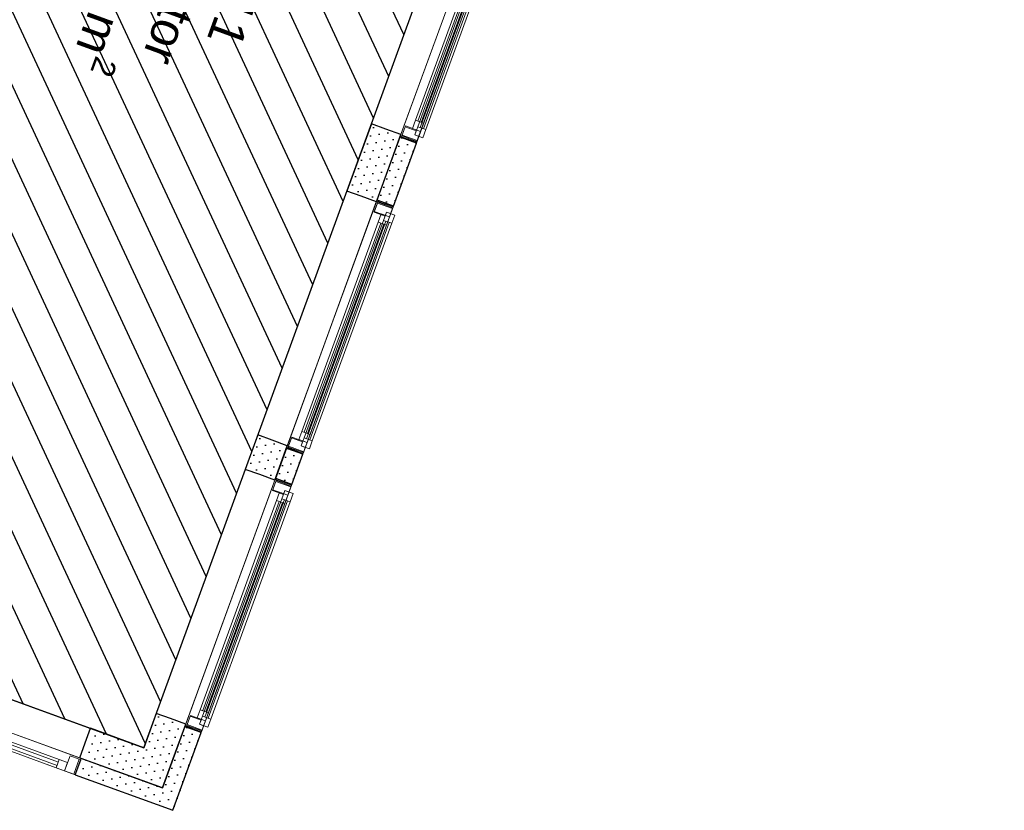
# Model space of a CAD drawing. Header units: millimetres. Extents: x 112481703 to 112588235, y 1264638581 to 1264713486.
# Tile 89 of 256: x 112559653 to 112565299, y 1264641167 to 1264645703. Entities that reach past the tile are written whole.
import ezdxf
from ezdxf.enums import TextEntityAlignment as Align

# ---------------------------------------------------------------- set-up
doc = ezdxf.new("R2010")
doc.units = ezdxf.units.MM
doc.header["$LTSCALE"] = 0.5
doc.header["$MEASUREMENT"] = 0
doc.linetypes.add('PLINE', pattern=[0])
for name, color, linetype in [('231- Bærende yttervegger', 7, 'Continuous'), ('231- Bærende yttervegger (Skravur)', 7, 'Continuous'), ('231- Bærende yttervegger (Skravur)(Nye konstruksjoner)', 7, 'Continuous'), ('231- Bærende yttervegger(Nye konstruksjoner)', 7, 'Continuous'), ('862- M___Nettoareal', 7, 'Continuous'), ('862- M___Nettoareal (1-100)', 7, 'Continuous'), ('862- M___Nettoareal(Polylinje)', 7, 'Continuous'), ('LA_farge_dekke_asfalt2', 7, 'Continuous')]:
    doc.layers.add(name, color=color, linetype=linetype)
doc.layers.add('234- Vinduer_ dører_ porter(Nye konstruksjoner)', color=7, linetype='Continuous', lineweight=0)
doc.styles.add('GENERATED_STYLE_1', font='arial.ttf')
pattern_1 = [(249.95599, (112557650, 1264717795), (-81.35699, 29.68231), [0, -50]), (249.95599, (112557682.11, 1264717756.67), (-81.35699, 29.68231), [0, -50])]

# ---------------------------------------------------------------- blocks, each defined once
blk = doc.blocks.new('Kontor_2511_57', base_point=(112559569.3, 1264644490.6))
at = {"layer": '862- M___Nettoareal(Polylinje)', "linetype": 'PLINE', "flags": 128}
blk.add_lwpolyline([(112557113.4, 1264642711.6), (112560363.8, 1264641525.7), (112562173.5, 1264646485.9), (112559383.4, 1264647503.8), (112558314, 1264644572.8), (112557853.7, 1264644740.7)], close=True, dxfattribs=at)
blk = doc.blocks.new('Vindu[89]', base_point=(112557650, 1264717795))
at = {"layer": '234- Vinduer_ dører_ porter(Nye konstruksjoner)', "linetype": 'PLINE'}
for p, q in [((112558553.4, 1264641888.1), (112558584.9, 1264641974.6)), ((112558553.4, 1264641888.1), (112558584.9, 1264641974.6)), ((112558594.3, 1264641971.1), (112558562.8, 1264641884.7)), ((112558584.9, 1264641974.6), (112558587.6, 1264641982.1)), ((112558584.9, 1264641974.6), (112558594.3, 1264641971.1)), ((112560006.2, 1264641464.5), (112558587.6, 1264641982.1)), ((112558594.3, 1264641971.1), (112558646.9, 1264641951.9)), ((112558646.9, 1264641951.9), (112558615.4, 1264641865.5)), ((112558615.4, 1264641865.5), (112558632.5, 1264641912.5)), ((112558632.5, 1264641912.5), (112558679.5, 1264641895.4)), ((112559971.9, 1264641370.6), (112558553.4, 1264641888.1)), ((112558562.8, 1264641884.7), (112558553.4, 1264641888.1)), ((112558615.4, 1264641865.5), (112558562.8, 1264641884.7)), ((112558662.3, 1264641848.4), (112558615.4, 1264641865.5)), ((112558679.5, 1264641895.4), (112558662.3, 1264641848.4)), ((112559868.1, 1264641424.4), (112558667.5, 1264641862.5)), ((112558674.3, 1264641881.3), (112559874.9, 1264641443.2)), ((112558679.5, 1264641895.4), (112559880.1, 1264641457.3)), ((112559862.9, 1264641410.4), (112558662.3, 1264641848.4)), ((112559909.9, 1264641393.2), (112559941.4, 1264641479.6)), ((112559941.4, 1264641479.6), (112559994, 1264641460.5)), ((112559994, 1264641460.5), (112559962.5, 1264641374)), ((112559994, 1264641460.5), (112560003.4, 1264641457)), ((112560003.4, 1264641457), (112560006.2, 1264641464.5)), ((112559862.9, 1264641410.4), (112559880.1, 1264641457.3)), ((112559909.9, 1264641393.2), (112559862.9, 1264641410.4)), ((112559880.1, 1264641457.3), (112559927, 1264641440.2)), ((112559927, 1264641440.2), (112559909.9, 1264641393.2)), ((112559971.9, 1264641370.6), (112560003.4, 1264641457)), ((112559971.9, 1264641370.6), (112560003.4, 1264641457)), ((112559962.5, 1264641374), (112559909.9, 1264641393.2)), ((112559971.9, 1264641370.6), (112559962.5, 1264641374))]:
    blk.add_line(p, q, dxfattribs=at)
blk = doc.blocks.new('Vindu[94]', base_point=(112557650, 1264717795))
at = {"layer": '234- Vinduer_ dører_ porter(Nye konstruksjoner)', "linetype": 'PLINE'}
for p, q in [((112562351.1, 1264646447.7), (112561833.6, 1264645029.1)), ((112562336, 1264646382.9), (112562355.2, 1264646435.5)), ((112562358.6, 1264646444.9), (112562351.1, 1264646447.7)), ((112562355.2, 1264646435.5), (112562358.6, 1264646444.9)), ((112562355.2, 1264646435.5), (112562441.6, 1264646404)), ((112562445.1, 1264646413.4), (112562358.6, 1264646444.9)), ((112562445.1, 1264646413.4), (112562358.6, 1264646444.9)), ((112562445.1, 1264646413.4), (112561927.5, 1264644994.8)), ((112562399, 1264646359.9), (112562336, 1264646382.9)), ((112562390.4, 1264646336.5), (112562407.5, 1264646383.4)), ((112562407.5, 1264646383.4), (112562399, 1264646359.9)), ((112562431, 1264646374.9), (112562407.5, 1264646383.4)), ((112562407.5, 1264646383.4), (112562454.5, 1264646366.3)), ((112562441.6, 1264646404), (112562431, 1264646374.9)), ((112562445.1, 1264646413.4), (112562441.6, 1264646404)), ((112561935.2, 1264645088.9), (112562390.4, 1264646336.5)), ((112561949.3, 1264645083.8), (112562404.5, 1264646331.3)), ((112562423.3, 1264646324.5), (112561968.1, 1264645076.9)), ((112562437.4, 1264646319.3), (112561982.2, 1264645071.8)), ((112562437.4, 1264646319.3), (112562390.4, 1264646336.5)), ((112562454.5, 1264646366.3), (112562437.4, 1264646319.3)), ((112561844.5, 1264645035.8), (112561863.7, 1264645088.4)), ((112561863.7, 1264645088.4), (112561926.7, 1264645065.4)), ((112561918.1, 1264645041.9), (112561935.2, 1264645088.9)), ((112561935.2, 1264645088.9), (112561982.2, 1264645071.8)), ((112561841.1, 1264645026.4), (112561833.6, 1264645029.1)), ((112561841.1, 1264645026.4), (112561844.5, 1264645035.8)), ((112561927.5, 1264644994.8), (112561841.1, 1264645026.4)), ((112561927.5, 1264644994.8), (112561841.1, 1264645026.4)), ((112561844.5, 1264645035.8), (112561931, 1264645004.2)), ((112561926.7, 1264645065.4), (112561918.1, 1264645041.9)), ((112561918.1, 1264645041.9), (112561941.6, 1264645033.4)), ((112561965.1, 1264645024.8), (112561918.1, 1264645041.9)), ((112561941.6, 1264645033.4), (112561931, 1264645004.2)), ((112561982.2, 1264645071.8), (112561965.1, 1264645024.8)), ((112561931, 1264645004.2), (112561927.5, 1264644994.8))]:
    blk.add_line(p, q, dxfattribs=at)
blk = doc.blocks.new('Vindu[95]', base_point=(112557650, 1264717795))
at = {"layer": '234- Vinduer_ dører_ porter(Nye konstruksjoner)', "linetype": 'PLINE'}
for p, q in [((112561699.9, 1264644662.7), (112561182.4, 1264643244.2)), ((112561793.9, 1264644628.5), (112561276.3, 1264643209.9)), ((112561684.8, 1264644598), (112561704, 1264644650.6)), ((112561707.4, 1264644660), (112561699.9, 1264644662.7)), ((112561704, 1264644650.6), (112561707.4, 1264644660)), ((112561704, 1264644650.6), (112561790.4, 1264644619.1)), ((112561793.9, 1264644628.5), (112561707.4, 1264644660)), ((112561793.9, 1264644628.5), (112561707.4, 1264644660)), ((112561793.9, 1264644628.5), (112561790.4, 1264644619.1)), ((112561747.8, 1264644575), (112561684.8, 1264644598)), ((112561739.2, 1264644551.5), (112561756.3, 1264644598.5)), ((112561756.3, 1264644598.5), (112561747.8, 1264644575)), ((112561779.8, 1264644589.9), (112561756.3, 1264644598.5)), ((112561756.3, 1264644598.5), (112561803.3, 1264644581.4)), ((112561790.4, 1264644619.1), (112561779.8, 1264644589.9)), ((112561803.3, 1264644581.4), (112561786.2, 1264644534.4)), ((112561284, 1264643304), (112561739.2, 1264644551.5)), ((112561298.1, 1264643298.8), (112561753.3, 1264644546.4)), ((112561772.1, 1264644539.6), (112561316.9, 1264643292)), ((112561786.2, 1264644534.4), (112561331, 1264643286.8)), ((112561786.2, 1264644534.4), (112561739.2, 1264644551.5)), ((112561193.3, 1264643250.9), (112561212.5, 1264643303.5)), ((112561212.5, 1264643303.5), (112561275.5, 1264643280.5)), ((112561266.9, 1264643257), (112561284, 1264643304)), ((112561275.5, 1264643280.5), (112561266.9, 1264643257)), ((112561284, 1264643304), (112561331, 1264643286.8)), ((112561331, 1264643286.8), (112561313.9, 1264643239.9)), ((112561189.9, 1264643241.5), (112561182.4, 1264643244.2)), ((112561189.9, 1264643241.5), (112561193.3, 1264643250.9)), ((112561276.3, 1264643209.9), (112561189.9, 1264643241.5)), ((112561276.3, 1264643209.9), (112561189.9, 1264643241.5)), ((112561193.3, 1264643250.9), (112561279.7, 1264643219.3)), ((112561266.9, 1264643257), (112561290.4, 1264643248.4)), ((112561313.9, 1264643239.9), (112561266.9, 1264643257)), ((112561279.7, 1264643219.3), (112561276.3, 1264643209.9)), ((112561290.4, 1264643248.4), (112561279.7, 1264643219.3))]:
    blk.add_line(p, q, dxfattribs=at)
blk = doc.blocks.new('Vindu[96]', base_point=(112557650, 1264717795))
at = {"layer": '234- Vinduer_ dører_ porter(Nye konstruksjoner)', "linetype": 'PLINE'}
for p, q in [((112561117.3, 1264643065.7), (112560599.7, 1264641647.2)), ((112561102.1, 1264643001), (112561121.3, 1264643053.6)), ((112561124.8, 1264643063), (112561117.3, 1264643065.7)), ((112561121.3, 1264643053.6), (112561124.8, 1264643063)), ((112561121.3, 1264643053.6), (112561207.8, 1264643022)), ((112561211.2, 1264643031.4), (112561124.8, 1264643063)), ((112561211.2, 1264643031.4), (112561124.8, 1264643063)), ((112561211.2, 1264643031.4), (112560693.7, 1264641612.9)), ((112561165.1, 1264642978), (112561102.1, 1264643001)), ((112561156.5, 1264642954.5), (112561173.7, 1264643001.5)), ((112561173.7, 1264643001.5), (112561165.1, 1264642978)), ((112561197.1, 1264642992.9), (112561173.7, 1264643001.5)), ((112561173.7, 1264643001.5), (112561220.6, 1264642984.4)), ((112561207.8, 1264643022), (112561197.1, 1264642992.9)), ((112561211.2, 1264643031.4), (112561207.8, 1264643022)), ((112560701.4, 1264641707), (112561156.5, 1264642954.5)), ((112560715.5, 1264641701.8), (112561170.6, 1264642949.4)), ((112561189.4, 1264642942.5), (112560734.2, 1264641695)), ((112561203.5, 1264642937.4), (112560748.3, 1264641689.8)), ((112561203.5, 1264642937.4), (112561156.5, 1264642954.5)), ((112561220.6, 1264642984.4), (112561203.5, 1264642937.4)), ((112560610.7, 1264641653.8), (112560629.9, 1264641706.4)), ((112560629.9, 1264641706.4), (112560692.8, 1264641683.5)), ((112560684.2, 1264641660), (112560701.4, 1264641707)), ((112560701.4, 1264641707), (112560748.3, 1264641689.8)), ((112560748.3, 1264641689.8), (112560731.2, 1264641642.8)), ((112560607.2, 1264641644.4), (112560599.7, 1264641647.2)), ((112560607.2, 1264641644.4), (112560610.7, 1264641653.8)), ((112560693.7, 1264641612.9), (112560607.2, 1264641644.4)), ((112560693.7, 1264641612.9), (112560607.2, 1264641644.4)), ((112560610.7, 1264641653.8), (112560697.1, 1264641622.3)), ((112560692.8, 1264641683.5), (112560684.2, 1264641660)), ((112560684.2, 1264641660), (112560707.7, 1264641651.4)), ((112560731.2, 1264641642.8), (112560684.2, 1264641660)), ((112560707.7, 1264641651.4), (112560697.1, 1264641622.3)), ((112560697.1, 1264641622.3), (112560693.7, 1264641612.9))]:
    blk.add_line(p, q, dxfattribs=at)
blk = doc.blocks.new('Vindu[102]', base_point=(112557650, 1264717795))
at = {"layer": '234- Vinduer_ dører_ porter(Nye konstruksjoner)', "linetype": 'PLINE'}
for p, q in [((112562352.8, 1264646452.4), (112561835.3, 1264645033.8)), ((112562337.7, 1264646387.6), (112562356.9, 1264646440.2)), ((112562360.4, 1264646449.6), (112562352.8, 1264646452.4)), ((112562356.9, 1264646440.2), (112562360.4, 1264646449.6)), ((112562356.9, 1264646440.2), (112562443.4, 1264646408.7)), ((112562446.8, 1264646418.1), (112562360.4, 1264646449.6)), ((112562446.8, 1264646418.1), (112562360.4, 1264646449.6)), ((112562446.8, 1264646418.1), (112561929.2, 1264644999.5)), ((112562424.2, 1264646356.1), (112562337.7, 1264646387.6)), ((112562360.1, 1264646326.2), (112562377.2, 1264646373.2)), ((112562377.2, 1264646373.2), (112562424.2, 1264646356.1)), ((112562443.4, 1264646408.7), (112562424.2, 1264646356.1)), ((112562446.8, 1264646418.1), (112562443.4, 1264646408.7)), ((112561922, 1264645125.7), (112562360.1, 1264646326.2)), ((112561936.1, 1264645120.5), (112562374.1, 1264646321.1)), ((112562407, 1264646309.1), (112562360.1, 1264646326.2)), ((112562424.2, 1264646356.1), (112562407, 1264646309.1)), ((112562392.9, 1264646314.2), (112561954.9, 1264645113.7)), ((112562407, 1264646309.1), (112561969, 1264645108.5)), ((112561846.2, 1264645040.5), (112561865.4, 1264645093.1)), ((112561865.4, 1264645093.1), (112561951.9, 1264645061.5)), ((112561904.9, 1264645078.7), (112561922, 1264645125.7)), ((112561951.9, 1264645061.5), (112561904.9, 1264645078.7)), ((112561922, 1264645125.7), (112561969, 1264645108.5)), ((112561969, 1264645108.5), (112561951.9, 1264645061.5)), ((112561842.8, 1264645031.1), (112561835.3, 1264645033.8)), ((112561842.8, 1264645031.1), (112561846.2, 1264645040.5)), ((112561929.2, 1264644999.5), (112561842.8, 1264645031.1)), ((112561929.2, 1264644999.5), (112561842.8, 1264645031.1)), ((112561846.2, 1264645040.5), (112561932.7, 1264645008.9)), ((112561951.9, 1264645061.5), (112561932.7, 1264645008.9)), ((112561932.7, 1264645008.9), (112561929.2, 1264644999.5))]:
    blk.add_line(p, q, dxfattribs=at)
blk = doc.blocks.new('Vindu[103]', base_point=(112557650, 1264717795))
at = {"layer": '234- Vinduer_ dører_ porter(Nye konstruksjoner)', "linetype": 'PLINE'}
for p, q in [((112561701.6, 1264644667.4), (112561184.1, 1264643248.9)), ((112561795.6, 1264644633.2), (112561278, 1264643214.6)), ((112561686.5, 1264644602.7), (112561705.7, 1264644655.3)), ((112561709.1, 1264644664.7), (112561701.6, 1264644667.4)), ((112561705.7, 1264644655.3), (112561709.1, 1264644664.7)), ((112561705.7, 1264644655.3), (112561792.1, 1264644623.8)), ((112561795.6, 1264644633.2), (112561709.1, 1264644664.7)), ((112561795.6, 1264644633.2), (112561709.1, 1264644664.7)), ((112561792.1, 1264644623.8), (112561773, 1264644571.2)), ((112561795.6, 1264644633.2), (112561792.1, 1264644623.8)), ((112561773, 1264644571.2), (112561686.5, 1264644602.7)), ((112561708.8, 1264644541.3), (112561726, 1264644588.3)), ((112561726, 1264644588.3), (112561773, 1264644571.2)), ((112561773, 1264644571.2), (112561755.8, 1264644524.2)), ((112561270.8, 1264643340.7), (112561708.8, 1264644541.3)), ((112561284.9, 1264643335.6), (112561722.9, 1264644536.2)), ((112561741.7, 1264644529.3), (112561303.7, 1264643328.7)), ((112561755.8, 1264644524.2), (112561317.8, 1264643323.6)), ((112561755.8, 1264644524.2), (112561708.8, 1264644541.3)), ((112561253.7, 1264643293.8), (112561270.8, 1264643340.7)), ((112561270.8, 1264643340.7), (112561317.8, 1264643323.6)), ((112561317.8, 1264643323.6), (112561300.7, 1264643276.6)), ((112561195, 1264643255.6), (112561214.2, 1264643308.2)), ((112561214.2, 1264643308.2), (112561300.7, 1264643276.6)), ((112561300.7, 1264643276.6), (112561253.7, 1264643293.8)), ((112561300.7, 1264643276.6), (112561281.5, 1264643224)), ((112561191.6, 1264643246.2), (112561184.1, 1264643248.9)), ((112561191.6, 1264643246.2), (112561195, 1264643255.6)), ((112561278, 1264643214.6), (112561191.6, 1264643246.2)), ((112561278, 1264643214.6), (112561191.6, 1264643246.2)), ((112561195, 1264643255.6), (112561281.5, 1264643224)), ((112561281.5, 1264643224), (112561278, 1264643214.6))]:
    blk.add_line(p, q, dxfattribs=at)
blk = doc.blocks.new('Vindu[104]', base_point=(112557650, 1264717795))
at = {"layer": '234- Vinduer_ dører_ porter(Nye konstruksjoner)', "linetype": 'PLINE'}
for p, q in [((112561119, 1264643070.4), (112560601.4, 1264641651.9)), ((112561103.9, 1264643005.7), (112561123.1, 1264643058.3)), ((112561126.5, 1264643067.7), (112561119, 1264643070.4)), ((112561123.1, 1264643058.3), (112561126.5, 1264643067.7)), ((112561123.1, 1264643058.3), (112561209.5, 1264643026.7)), ((112561212.9, 1264643036.1), (112561126.5, 1264643067.7)), ((112561212.9, 1264643036.1), (112561126.5, 1264643067.7)), ((112561212.9, 1264643036.1), (112560695.4, 1264641617.6)), ((112561190.3, 1264642974.1), (112561103.9, 1264643005.7)), ((112561126.2, 1264642944.3), (112561143.3, 1264642991.3)), ((112561143.3, 1264642991.3), (112561190.3, 1264642974.1)), ((112561209.5, 1264643026.7), (112561190.3, 1264642974.1)), ((112561212.9, 1264643036.1), (112561209.5, 1264643026.7)), ((112560688.2, 1264641743.7), (112561126.2, 1264642944.3)), ((112560702.2, 1264641738.6), (112561140.3, 1264642939.2)), ((112561159.1, 1264642932.3), (112560721, 1264641731.7)), ((112561173.2, 1264642927.2), (112561126.2, 1264642944.3)), ((112561190.3, 1264642974.1), (112561173.2, 1264642927.2)), ((112561173.2, 1264642927.2), (112560735.1, 1264641726.6)), ((112560671, 1264641696.7), (112560688.2, 1264641743.7)), ((112560688.2, 1264641743.7), (112560735.1, 1264641726.6)), ((112560612.4, 1264641658.5), (112560631.6, 1264641711.1)), ((112560631.6, 1264641711.1), (112560718, 1264641679.6)), ((112560718, 1264641679.6), (112560671, 1264641696.7)), ((112560735.1, 1264641726.6), (112560718, 1264641679.6)), ((112560608.9, 1264641649.1), (112560601.4, 1264641651.9)), ((112560608.9, 1264641649.1), (112560612.4, 1264641658.5)), ((112560695.4, 1264641617.6), (112560608.9, 1264641649.1)), ((112560695.4, 1264641617.6), (112560608.9, 1264641649.1)), ((112560612.4, 1264641658.5), (112560698.8, 1264641627)), ((112560718, 1264641679.6), (112560698.8, 1264641627)), ((112560698.8, 1264641627), (112560695.4, 1264641617.6))]:
    blk.add_line(p, q, dxfattribs=at)
blk = doc.blocks.new('Veggåpning 07[244]', base_point=(112557650, 1264717795))
at = {"layer": '234- Vinduer_ dører_ porter(Nye konstruksjoner)', "linetype": 'PLINE'}
for p, q in [((112558628.6, 1264642065.1), (112558658.7, 1264642147.8)), ((112560058.5, 1264641637.1), (112558658.7, 1264642147.8)), ((112558597, 1264641978.7), (112558628.6, 1264642065.1)), ((112559996.8, 1264641468), (112558597, 1264641978.7)), ((112560028.3, 1264641554.4), (112560058.5, 1264641637.1)), ((112559996.8, 1264641468), (112560028.3, 1264641554.4))]:
    blk.add_line(p, q, dxfattribs=at)
blk = doc.blocks.new('Veggåpning 07[253]', base_point=(112557650, 1264717795))
at = {"layer": '234- Vinduer_ dører_ porter(Nye konstruksjoner)', "linetype": 'PLINE'}
for p, q in [((112562180.3, 1264646504.7), (112561669.6, 1264645104.9)), ((112562263, 1264646474.5), (112562180.3, 1264646504.7)), ((112562349.4, 1264646443), (112561838.7, 1264645043.2)), ((112562349.4, 1264646443), (112562263, 1264646474.5)), ((112561752.3, 1264645074.7), (112561669.6, 1264645104.9)), ((112561838.7, 1264645043.2), (112561752.3, 1264645074.7))]:
    blk.add_line(p, q, dxfattribs=at)
blk = doc.blocks.new('Veggåpning 07[254]', base_point=(112557650, 1264717795))
at = {"layer": '234- Vinduer_ dører_ porter(Nye konstruksjoner)', "linetype": 'PLINE'}
for p, q in [((112561529.1, 1264644719.7), (112561018.4, 1264643320)), ((112561611.8, 1264644689.6), (112561529.1, 1264644719.7)), ((112561698.2, 1264644658), (112561611.8, 1264644689.6)), ((112561698.2, 1264644658), (112561187.5, 1264643258.3)), ((112561101.1, 1264643289.8), (112561018.4, 1264643320)), ((112561187.5, 1264643258.3), (112561101.1, 1264643289.8))]:
    blk.add_line(p, q, dxfattribs=at)
blk = doc.blocks.new('Veggåpning 07[255]', base_point=(112557650, 1264717795))
at = {"layer": '234- Vinduer_ dører_ porter(Nye konstruksjoner)', "linetype": 'PLINE'}
for p, q in [((112560946.4, 1264643122.7), (112560435.8, 1264641723)), ((112561029.1, 1264643092.5), (112560946.4, 1264643122.7)), ((112561115.5, 1264643061), (112560604.9, 1264641661.3)), ((112561115.5, 1264643061), (112561029.1, 1264643092.5)), ((112560518.4, 1264641692.8), (112560435.8, 1264641723)), ((112560604.9, 1264641661.3), (112560518.4, 1264641692.8))]:
    blk.add_line(p, q, dxfattribs=at)
blk = doc.blocks.new('Label_98', base_point=(112560561, 1264645804.2))
at = {"layer": '862- M___Nettoareal (1-100)', "char_height": 200, "attachment_point": 1, "rotation": 249.956, "style": 'GENERATED_STYLE_1'}
for s, insert in [('\\A1;{\\pql;\\pt0,241000;\\fArial|b0|i0|c0|p0;\\W1.000000;16,7\\fArial|b0|i0|c0|p0;\\W1.000000;\\A1{\\H.66x;\\S^  ;}\\fArial|b0|i0|c0|p0;\\W1.000000; m\\fArial|b0|i0|c0|p0;\\W1.000000;\\A1{\\H.66x;\\S2^  ;}\\fArial|b0|i0|c0|p0;\\W1.000000;\\fArial|b0|i0|c0|p0;\\W1.000000;\\fArial|b0|i0|c0|p0;\\W1.000000;\\fArial|b0|i0|c0|p0;\\W1.000000;\\fArial|b0|i0|c0|p0;\\W1.000000;\\fArial|b0|i0|c0|p0;\\W1.000000;\\fArial|b0|i0|c0|p0;\\W1.000000;\\A1{\\H.66x;\\S^  ;}\\fArial|b0|i0|c0|p0;\\W1.000000;\\fArial|b0|i0|c0|p0;\\W1.000000;\\A1{\\H.66x;\\S^  ;}\\fArial|b0|i0|c0|p0;\\W1.000000;\\fArial|b0|i0|c0|p0;\\W1.000000;\\fArial|b0|i0|c0|p0;\\W1.000000;\\fArial|b0|i0|c0|p0;\\W1.000000;\\fArial|b0|i0|c0|p0;\\W1.000000;\\fArial|b0|i0|c0|p0;\\W1.000000;\\fArial|b0|i0|c0|p0;\\W1.000000;\\A1{\\H.66x;\\S^  ;}\\fArial|b0|i0|c0|p0;\\W1.000000;\\fArial|b0|i0|c0|p0;\\W1.000000;\\A1{\\H.66x;\\S^  ;}\\fArial|b0|i0|c0|p0;\\W1.000000;\\fArial|b0|i0|c0|p0;\\W1.000000;\\fArial|b0|i0|c0|p0;\\W1.000000;\\fArial|b0|i0|c0|p0;\\W1.000000;\\fArial|b0|i0|c0|p0;\\W1.000000;\\fArial|b0|i0|c0|p0;\\W1.000000;\\fArial|b0|i0|c0|p0;\\W1.000000;\\A1{\\H.66x;\\S^  ;}\\fArial|b0|i0|c0|p0;\\W1.000000;\\fArial|b0|i0|c0|p0;\\W1.000000;\\A1{\\H.66x;\\S^  ;}\\fArial|b0|i0|c0|p0;\\W1.000000;\\fArial|b0|i0|c0|p0;\\W1.000000;\\fArial|b0|i0|c0|p0;\\W1.000000;\\fArial|b0|i0|c0|p0;\\W1.000000;\\fArial|b0|i0|c0|p0;\\W1.000000;\\fArial|b0|i0|c0|p0;\\W1.000000;\\fArial|b0|i0|c0|p0;\\W1.000000;\\A1{\\H.66x;\\S^  ;}\\fArial|b0|i0|c0|p0;\\W1.000000;\\fArial|b0|i0|c0|p0;\\W1.000000;\\A1{\\H.66x;\\S^  ;}\\fArial|b0|i0|c0|p0;\\W1.000000;\\fArial|b0|i0|c0|p0;\\W1.000000;\\fArial|b0|i0|c0|p0;\\W1.000000;\\fArial|b0|i0|c0|p0;\\W1.000000;\\fArial|b0|i0|c0|p0;\\W1.000000;\\fArial|b0|i0|c0|p0;\\W1.000000;\\fArial|b0|i0|c0|p0;\\W1.000000;\\fArial|b0|i0|c0|p0;\\W1.000000;}', (112560525.3, 1264646306.5)), ('\\A1;{\\pql;\\pt0,241000;\\fArial|b0|i0|c0|p0;\\W1.000000;Kontor\\fArial|b0|i0|c0|p0;\\W1.000000;\\A1{\\H.66x;\\S^  ;}\\fArial|b0|i0|c0|p0;\\W1.000000;\\fArial|b0|i0|c0|p0;\\W1.000000;\\A1{\\H.66x;\\S^  ;}\\fArial|b0|i0|c0|p0;\\W1.000000;\\fArial|b0|i0|c0|p0;\\W1.000000;\\fArial|b0|i0|c0|p0;\\W1.000000;\\fArial|b0|i0|c0|p0;\\W1.000000;\\fArial|b0|i0|c0|p0;\\W1.000000;\\fArial|b0|i0|c0|p0;\\W1.000000;\\fArial|b0|i0|c0|p0;\\W1.000000;\\A1{\\H.66x;\\S^  ;}\\fArial|b0|i0|c0|p0;\\W1.000000;\\fArial|b0|i0|c0|p0;\\W1.000000;\\A1{\\H.66x;\\S^  ;}\\fArial|b0|i0|c0|p0;\\W1.000000;\\fArial|b0|i0|c0|p0;\\W1.000000;\\fArial|b0|i0|c0|p0;\\W1.000000;\\fArial|b0|i0|c0|p0;\\W1.000000;\\fArial|b0|i0|c0|p0;\\W1.000000;\\fArial|b0|i0|c0|p0;\\W1.000000;\\fArial|b0|i0|c0|p0;\\W1.000000;\\A1{\\H.66x;\\S^  ;}\\fArial|b0|i0|c0|p0;\\W1.000000;\\fArial|b0|i0|c0|p0;\\W1.000000;\\A1{\\H.66x;\\S^  ;}\\fArial|b0|i0|c0|p0;\\W1.000000;\\fArial|b0|i0|c0|p0;\\W1.000000;\\fArial|b0|i0|c0|p0;\\W1.000000;\\fArial|b0|i0|c0|p0;\\W1.000000;\\fArial|b0|i0|c0|p0;\\W1.000000;\\fArial|b0|i0|c0|p0;\\W1.000000;\\fArial|b0|i0|c0|p0;\\W1.000000;\\A1{\\H.66x;\\S^  ;}\\fArial|b0|i0|c0|p0;\\W1.000000;\\fArial|b0|i0|c0|p0;\\W1.000000;\\A1{\\H.66x;\\S^  ;}\\fArial|b0|i0|c0|p0;\\W1.000000;\\fArial|b0|i0|c0|p0;\\W1.000000;\\fArial|b0|i0|c0|p0;\\W1.000000;\\fArial|b0|i0|c0|p0;\\W1.000000;\\fArial|b0|i0|c0|p0;\\W1.000000;\\fArial|b0|i0|c0|p0;\\W1.000000;\\fArial|b0|i0|c0|p0;\\W1.000000;\\A1{\\H.66x;\\S^  ;}\\fArial|b0|i0|c0|p0;\\W1.000000;\\fArial|b0|i0|c0|p0;\\W1.000000;\\A1{\\H.66x;\\S^  ;}\\fArial|b0|i0|c0|p0;\\W1.000000;\\fArial|b0|i0|c0|p0;\\W1.000000;\\fArial|b0|i0|c0|p0;\\W1.000000;\\fArial|b0|i0|c0|p0;\\W1.000000;\\fArial|b0|i0|c0|p0;\\W1.000000;\\fArial|b0|i0|c0|p0;\\W1.000000;\\fArial|b0|i0|c0|p0;\\W1.000000;\\fArial|b0|i0|c0|p0;\\W1.000000;}', (112560823.2, 1264646197.8)), ('\\A1;{\\pql;\\pt0,241000;\\fArial|b0|i0|c0|p0;\\W1.000000;2511\\fArial|b0|i0|c0|p0;\\W1.000000;\\A1{\\H.66x;\\S^  ;}\\fArial|b0|i0|c0|p0;\\W1.000000;\\fArial|b0|i0|c0|p0;\\W1.000000;\\A1{\\H.66x;\\S^  ;}\\fArial|b0|i0|c0|p0;\\W1.000000;\\fArial|b0|i0|c0|p0;\\W1.000000;\\fArial|b0|i0|c0|p0;\\W1.000000;\\fArial|b0|i0|c0|p0;\\W1.000000;\\fArial|b0|i0|c0|p0;\\W1.000000;\\fArial|b0|i0|c0|p0;\\W1.000000;\\fArial|b0|i0|c0|p0;\\W1.000000;\\A1{\\H.66x;\\S^  ;}\\fArial|b0|i0|c0|p0;\\W1.000000;\\fArial|b0|i0|c0|p0;\\W1.000000;\\A1{\\H.66x;\\S^  ;}\\fArial|b0|i0|c0|p0;\\W1.000000;\\fArial|b0|i0|c0|p0;\\W1.000000;\\fArial|b0|i0|c0|p0;\\W1.000000;\\fArial|b0|i0|c0|p0;\\W1.000000;\\fArial|b0|i0|c0|p0;\\W1.000000;\\fArial|b0|i0|c0|p0;\\W1.000000;\\fArial|b0|i0|c0|p0;\\W1.000000;\\A1{\\H.66x;\\S^  ;}\\fArial|b0|i0|c0|p0;\\W1.000000;\\fArial|b0|i0|c0|p0;\\W1.000000;\\A1{\\H.66x;\\S^  ;}\\fArial|b0|i0|c0|p0;\\W1.000000;\\fArial|b0|i0|c0|p0;\\W1.000000;\\fArial|b0|i0|c0|p0;\\W1.000000;\\fArial|b0|i0|c0|p0;\\W1.000000;\\fArial|b0|i0|c0|p0;\\W1.000000;\\fArial|b0|i0|c0|p0;\\W1.000000;\\fArial|b0|i0|c0|p0;\\W1.000000;\\A1{\\H.66x;\\S^  ;}\\fArial|b0|i0|c0|p0;\\W1.000000;\\fArial|b0|i0|c0|p0;\\W1.000000;\\A1{\\H.66x;\\S^  ;}\\fArial|b0|i0|c0|p0;\\W1.000000;\\fArial|b0|i0|c0|p0;\\W1.000000;\\fArial|b0|i0|c0|p0;\\W1.000000;\\fArial|b0|i0|c0|p0;\\W1.000000;\\fArial|b0|i0|c0|p0;\\W1.000000;\\fArial|b0|i0|c0|p0;\\W1.000000;\\fArial|b0|i0|c0|p0;\\W1.000000;\\A1{\\H.66x;\\S^  ;}\\fArial|b0|i0|c0|p0;\\W1.000000;\\fArial|b0|i0|c0|p0;\\W1.000000;\\A1{\\H.66x;\\S^  ;}\\fArial|b0|i0|c0|p0;\\W1.000000;\\fArial|b0|i0|c0|p0;\\W1.000000;\\fArial|b0|i0|c0|p0;\\W1.000000;\\fArial|b0|i0|c0|p0;\\W1.000000;\\fArial|b0|i0|c0|p0;\\W1.000000;\\fArial|b0|i0|c0|p0;\\W1.000000;\\fArial|b0|i0|c0|p0;\\W1.000000;\\fArial|b0|i0|c0|p0;\\W1.000000;}', (112561125.4, 1264646108.8))]:
    blk.add_mtext(s, dxfattribs=dict(at, insert=insert))
at = {"layer": '862- M___Nettoareal (1-100)', "style": 'GENERATED_STYLE_1'}
for tag, p in [('DUMMY_108', (112560577.8, 1264646308.6)), ('DUMMY_107', (112560873, 1264646200.9)), ('DUMMY_106', (112561168.3, 1264646093.2))]:
    blk.add_attdef(tag, text='', height=200, rotation=249.956, dxfattribs=at).set_placement(p, align=Align.TOP_LEFT)

msp = doc.modelspace()

# ---------------------------------------------------------------- hatches: boundary and pattern name
at = {"layer": '231- Bærende yttervegger (Skravur)', "linetype": 'Continuous'}
h = msp.add_hatch(dxfattribs=at)
h.set_pattern_fill('Prikker_tett', color=256, style=0, pattern_type=2)
h.set_pattern_definition(pattern_1)
h.paths.add_polyline_path([(112561838.7, 1264645043.2), (112561669.6, 1264645104.9), (112561529.1, 1264644719.7), (112561698.2, 1264644658)])
h = msp.add_hatch(dxfattribs=at)
h.set_pattern_fill('Prikker_tett', color=256, style=0, pattern_type=2)
h.set_pattern_definition(pattern_1)
h.paths.add_polyline_path([(112561187.5, 1264643258.3), (112561018.4, 1264643320), (112560946.4, 1264643122.7), (112561115.5, 1264643061)])
h = msp.add_hatch(dxfattribs=at)
h.set_pattern_fill('Prikker_tett', color=256, style=0, pattern_type=2)
h.set_pattern_definition(pattern_1)
h.paths.add_polyline_path([(112560532.9, 1264641464), (112560604.9, 1264641661.3), (112560435.8, 1264641723), (112560363.8, 1264641525.7)])
h = msp.add_hatch(dxfattribs=at)
h.set_pattern_fill('Prikker_tett', color=256, style=0, pattern_type=2)
h.set_pattern_definition(pattern_1)
h.paths.add_polyline_path([(112560302.1, 1264641356.6), (112560363.8, 1264641525.7), (112560058.5, 1264641637.1), (112559996.8, 1264641468)])
h = msp.add_hatch(dxfattribs=at)
h.set_pattern_fill('Prikker_tett', color=256, style=0, pattern_type=2)
h.set_pattern_definition(pattern_1)
h.paths.add_polyline_path([(112560363.8, 1264641525.7), (112560302.1, 1264641356.6), (112560471.2, 1264641294.9)])
h = msp.add_hatch(dxfattribs=at)
h.set_pattern_fill('Prikker_tett', color=256, style=0, pattern_type=2)
h.set_pattern_definition(pattern_1)
h.paths.add_polyline_path([(112560532.9, 1264641464), (112560363.8, 1264641525.7), (112560471.2, 1264641294.9)])
at = {"layer": '231- Bærende yttervegger (Skravur)(Nye konstruksjoner)', "linetype": 'Continuous'}
h = msp.add_hatch(dxfattribs=at)
h.set_pattern_fill('Prikker_tett', color=256, style=0, pattern_type=2)
h.set_pattern_definition(pattern_1)
h.paths.add_polyline_path([(112561833.6, 1264645029.1), (112561701.6, 1264644667.4), (112561795.6, 1264644633.2), (112561927.5, 1264644994.8)])
h = msp.add_hatch(dxfattribs=at)
h.set_pattern_fill('Prikker_tett', color=256, style=0, pattern_type=2)
h.set_pattern_definition(pattern_1)
h.paths.add_polyline_path([(112561182.4, 1264643244.2), (112561119, 1264643070.4), (112561212.9, 1264643036.1), (112561276.3, 1264643209.9)])
h = msp.add_hatch(dxfattribs=at)
h.set_pattern_fill('Prikker_tett', color=256, style=0, pattern_type=2)
h.set_pattern_definition(pattern_1)
h.paths.add_polyline_path([(112560565.1, 1264641260.6), (112560693.7, 1264641612.9), (112560599.7, 1264641647.2), (112560471.2, 1264641294.9)])
h = msp.add_hatch(dxfattribs=at)
h.set_pattern_fill('Prikker_tett', color=256, style=0, pattern_type=2)
h.set_pattern_definition(pattern_1)
h.paths.add_polyline_path([(112560436.9, 1264641200.9), (112560471.2, 1264641294.9), (112560006.2, 1264641464.5), (112559971.9, 1264641370.6)])
h = msp.add_hatch(dxfattribs=at)
h.set_pattern_fill('Prikker_tett', color=256, style=0, pattern_type=2)
h.set_pattern_definition(pattern_1)
h.paths.add_polyline_path([(112560471.2, 1264641294.9), (112560436.9, 1264641200.9), (112560530.9, 1264641166.7)])
h = msp.add_hatch(dxfattribs=at)
h.set_pattern_fill('Prikker_tett', color=256, style=0, pattern_type=2)
h.set_pattern_definition(pattern_1)
h.paths.add_polyline_path([(112560565.1, 1264641260.6), (112560471.2, 1264641294.9), (112560530.9, 1264641166.7)])
at = {"layer": 'LA_farge_dekke_asfalt2', "linetype": 'Continuous'}
h = msp.add_hatch(dxfattribs=at)
h.set_pattern_fill('Murverk', color=256, style=0, pattern_type=2)
h.set_pattern_definition([(294.956, (112557650, 1264717795), (163.1938, 75.94596), [])])
h.paths.add_polyline_path([(112560860.6, 1264667658.3), (112562616.7, 1264672471.6), (112559995.7, 1264673427.9), (112559309.6, 1264671547.3), (112556566.5, 1264672548.1), (112556077.4, 1264671207.6), (112551887.6, 1264672736.3), (112550859.3, 1264669918), (112548773.8, 1264670678.9), (112548539, 1264670035.4), (112546176.3, 1264670897.4), (112543555.3, 1264671853.6), (112540861.4, 1264664469.7), (112545422.3, 1264662805.7), (112543616.1, 1264657854.9), (112550126.3, 1264655479.7), (112546836, 1264646461.2), (112560363.8, 1264641525.7), (112565299.3, 1264655053.5), (112555491.6, 1264658631.7), (112556213.9, 1264660591.1), (112557023.9, 1264660297.4), (112558073.9, 1264663192.9), (112557263, 1264663486.9), (112559028.7, 1264668326.6)])

# ---------------------------------------------------------------- linework, layer by layer
at = {"layer": '231- Bærende yttervegger', "linetype": 'PLINE'}
for p, q in [((112561752.3, 1264645074.7), (112561669.6, 1264645104.9)), ((112561838.7, 1264645043.2), (112561752.3, 1264645074.7)), ((112561611.8, 1264644689.6), (112561529.1, 1264644719.7)), ((112561698.2, 1264644658), (112561611.8, 1264644689.6)), ((112561101.1, 1264643289.8), (112561018.4, 1264643320)), ((112561187.5, 1264643258.3), (112561101.1, 1264643289.8)), ((112561029.1, 1264643092.5), (112560946.4, 1264643122.7)), ((112561115.5, 1264643061), (112561029.1, 1264643092.5)), ((112560518.4, 1264641692.8), (112560435.8, 1264641723)), ((112560604.9, 1264641661.3), (112560518.4, 1264641692.8)), ((112560028.3, 1264641554.4), (112560058.5, 1264641637.1)), ((112559996.8, 1264641468), (112560028.3, 1264641554.4))]:
    msp.add_line(p, q, dxfattribs=at)
at = {"layer": '231- Bærende yttervegger', "linetype": 'PLINE', "flags": 128}
for points in [[(112561669.6, 1264645104.9), (112561529.1, 1264644719.7)], [(112561698.2, 1264644658), (112561838.7, 1264645043.2)], [(112561018.4, 1264643320), (112560946.4, 1264643122.7)], [(112561115.5, 1264643061), (112561187.5, 1264643258.3)], [(112560435.8, 1264641723), (112560363.8, 1264641525.7)], [(112560363.8, 1264641525.7), (112560058.5, 1264641637.1)], [(112560532.9, 1264641464), (112560604.9, 1264641661.3)], [(112559996.8, 1264641468), (112560471.2, 1264641294.9)], [(112560471.2, 1264641294.9), (112560532.9, 1264641464)]]:
    msp.add_lwpolyline(points, dxfattribs=at)
at = {"layer": '231- Bærende yttervegger(Nye konstruksjoner)', "linetype": 'PLINE'}
for p, q in [((112561841.1, 1264645026.4), (112561833.6, 1264645029.1)), ((112561927.5, 1264644994.8), (112561841.1, 1264645026.4)), ((112561709.1, 1264644664.7), (112561701.6, 1264644667.4)), ((112561795.6, 1264644633.2), (112561709.1, 1264644664.7)), ((112561189.9, 1264643241.5), (112561182.4, 1264643244.2)), ((112561276.3, 1264643209.9), (112561189.9, 1264643241.5)), ((112561126.5, 1264643067.7), (112561119, 1264643070.4)), ((112561212.9, 1264643036.1), (112561126.5, 1264643067.7)), ((112560607.2, 1264641644.4), (112560599.7, 1264641647.2)), ((112560693.7, 1264641612.9), (112560607.2, 1264641644.4)), ((112560003.4, 1264641457), (112560006.2, 1264641464.5)), ((112559971.9, 1264641370.6), (112560003.4, 1264641457))]:
    msp.add_line(p, q, dxfattribs=at)
at = {"layer": '231- Bærende yttervegger(Nye konstruksjoner)', "linetype": 'PLINE', "flags": 128}
for points in [[(112561833.6, 1264645029.1), (112561701.6, 1264644667.4)], [(112561795.6, 1264644633.2), (112561927.5, 1264644994.8)], [(112561182.4, 1264643244.2), (112561119, 1264643070.4)], [(112561212.9, 1264643036.1), (112561276.3, 1264643209.9)], [(112560599.7, 1264641647.2), (112560471.2, 1264641294.9)], [(112560565.1, 1264641260.6), (112560693.7, 1264641612.9)], [(112560471.2, 1264641294.9), (112560006.2, 1264641464.5)], [(112559971.9, 1264641370.6), (112560530.9, 1264641166.7)], [(112560530.9, 1264641166.7), (112560565.1, 1264641260.6)]]:
    msp.add_lwpolyline(points, dxfattribs=at)

# ---------------------------------------------------------------- block references
at = {"layer": '234- Vinduer_ dører_ porter(Nye konstruksjoner)', "linetype": 'PLINE'}
for name in ['Veggåpning 07[253]', 'Vindu[94]', 'Vindu[102]', 'Veggåpning 07[254]', 'Vindu[95]', 'Vindu[103]', 'Veggåpning 07[255]', 'Vindu[96]', 'Vindu[104]', 'Veggåpning 07[244]', 'Vindu[89]']:
    msp.add_blockref(name, (112557650, 1264717795), dxfattribs=at)
at = {"layer": '862- M___Nettoareal', "linetype": 'Continuous'}
msp.add_blockref('Kontor_2511_57', (112559569.3, 1264644490.6), dxfattribs=at)
at = {"layer": '862- M___Nettoareal (1-100)', "linetype": 'PLINE'}
msp.add_blockref('Label_98', (112560561, 1264645804.2), dxfattribs=at)

doc.saveas('drawing.dxf')
